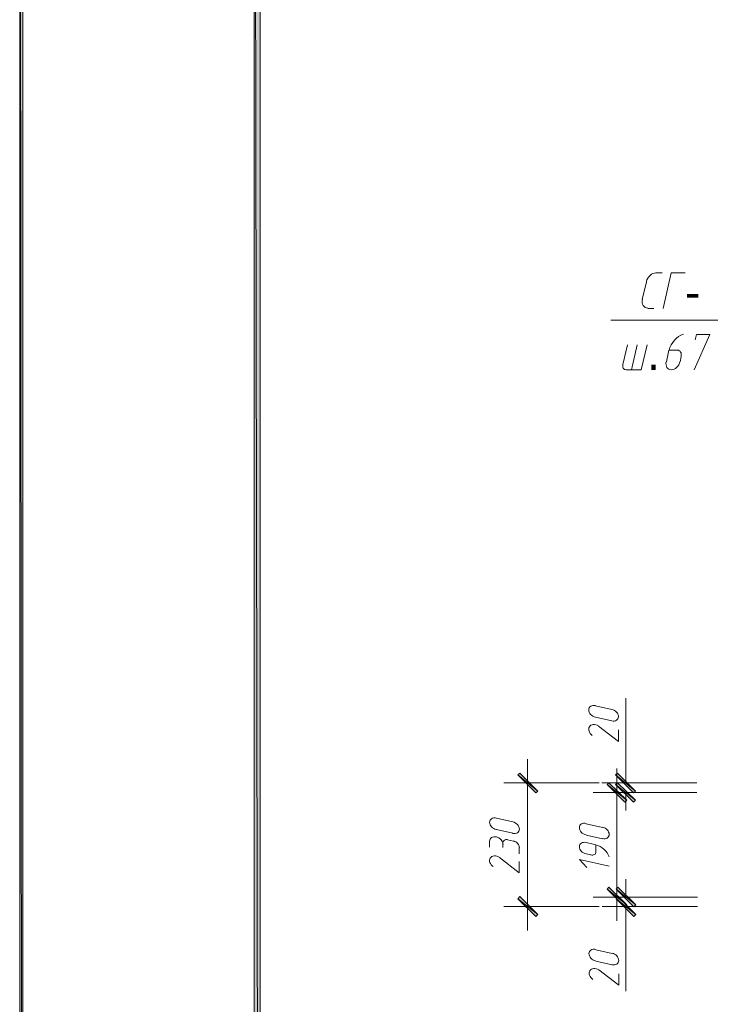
# Model space of a CAD drawing. Header units: millimetres. Extents: x 1527433 to 14789979, y -66543 to 11310.
# Tile 87 of 122: x 1982626 to 1988439, y -51724 to -43439. Entities that reach past the tile are written whole.
import ezdxf

# ---------------------------------------------------------------- set-up
doc = ezdxf.new("R2010")
doc.units = ezdxf.units.MM
doc.styles.get("Standard").update_dxf_attribs({"font": 'isocpeur.ttf', "height": 250})

msp = doc.modelspace()

# ---------------------------------------------------------------- hatches: boundary and pattern name
h = msp.add_hatch(color=7)
h.paths.add_polyline_path([(1982625.833, -65657.762), (1982651.233, -65630.245), (1982625.833, -35960.929)])
h.paths.add_polyline_path([(1982651.233, -65630.245), (1982625.833, -35960.929), (1982651.233, -35982.095)])
h.paths.add_polyline_path([(1982625.833, -35960.929), (1982651.233, -35982.095), (1982627.95, -35960.929)])
h = msp.add_hatch(color=7)
h.paths.add_polyline_path([(2024099.8, -65130.712), (2024150.6, -65181.512), (2024099.8, -36481.629)])
h.paths.add_polyline_path([(2024150.6, -65181.512), (2024099.8, -36481.629), (2024150.6, -36432.945)])
h.paths.add_polyline_path([(2024099.8, -36481.629), (2024150.6, -36432.945), (1984651.483, -36481.629)])
h.paths.add_polyline_path([(2024150.6, -36432.945), (1984651.483, -36481.629), (1984600.683, -36432.945)])
h.paths.add_polyline_path([(1984651.483, -36481.629), (1984600.683, -36432.945), (1984651.483, -65130.712)])
h.paths.add_polyline_path([(1984600.683, -36432.945), (1984651.483, -65130.712), (1984600.683, -65181.512)])
h.paths.add_polyline_path([(1984651.483, -65130.712), (1984600.683, -65181.512), (2024099.8, -65130.712)])
h.paths.add_polyline_path([(1984600.683, -65181.512), (2024099.8, -65130.712), (2024150.6, -65181.512)])
h = msp.add_hatch(color=7)
h.paths.add_polyline_path([(1986969.233, -49943.629), (1986986.167, -49928.812), (1986818.95, -49793.345)])
h.paths.add_polyline_path([(1986986.167, -49928.812), (1986818.95, -49793.345), (1986835.883, -49778.529)])
h = msp.add_hatch(color=7)
h.paths.add_polyline_path([(1987659.267, -49778.529), (1987642.333, -49793.345), (1987809.55, -49928.812)])
h.paths.add_polyline_path([(1987642.333, -49793.345), (1987809.55, -49928.812), (1987792.617, -49943.629)])
h = msp.add_hatch(color=7)
h.paths.add_polyline_path([(1987720.65, -50024.062), (1987735.467, -50007.129), (1987570.367, -49873.779)])
h.paths.add_polyline_path([(1987735.467, -50007.129), (1987570.367, -49873.779), (1987585.183, -49858.962)])
h = msp.add_hatch(color=7)
h.paths.add_polyline_path([(1987792.617, -50024.062), (1987809.55, -50007.129), (1987642.333, -49873.779)])
h.paths.add_polyline_path([(1987809.55, -50007.129), (1987642.333, -49873.779), (1987659.267, -49858.962)])
h = msp.add_hatch(color=7)
h.paths.add_polyline_path([(1987585.183, -50737.379), (1987570.367, -50754.312), (1987735.467, -50887.662)])
h.paths.add_polyline_path([(1987570.367, -50754.312), (1987735.467, -50887.662), (1987720.65, -50904.595)])
h = msp.add_hatch(color=7)
h.paths.add_polyline_path([(1987661.383, -50737.379), (1987646.567, -50754.312), (1987811.667, -50887.662)])
h.paths.add_polyline_path([(1987646.567, -50754.312), (1987811.667, -50887.662), (1987796.85, -50904.595)])
h = msp.add_hatch(color=7)
h.paths.add_polyline_path([(1986835.883, -50817.812), (1986818.95, -50834.745), (1986986.167, -50968.095)])
h.paths.add_polyline_path([(1986818.95, -50834.745), (1986986.167, -50968.095), (1986969.233, -50985.029)])
h = msp.add_hatch(color=7)
h.paths.add_polyline_path([(1987796.85, -50985.029), (1987811.667, -50968.095), (1987646.567, -50834.745)])
h.paths.add_polyline_path([(1987811.667, -50968.095), (1987646.567, -50834.745), (1987661.383, -50817.812)])

# ---------------------------------------------------------------- linework, layer by layer
at = {"color": 7, "lineweight": 0}
for points in [[(1982625.833, -65657.762), (1982651.233, -65630.245), (1982625.833, -35960.929)], [(1982651.233, -65630.245), (1982625.833, -35960.929), (1982651.233, -35982.095)], [(1984651.483, -36481.629), (1984600.683, -36432.945), (1984651.483, -65130.712)], [(1984600.683, -36432.945), (1984651.483, -65130.712), (1984600.683, -65181.512)], [(1986986.167, -49928.812), (1986818.95, -49793.345), (1986835.883, -49778.529)], [(1987659.267, -49778.529), (1987642.333, -49793.345), (1987809.55, -49928.812)], [(1986969.233, -49943.629), (1986986.167, -49928.812), (1986818.95, -49793.345)], [(1987735.467, -50007.129), (1987570.367, -49873.779), (1987585.183, -49858.962)], [(1987642.333, -49793.345), (1987809.55, -49928.812), (1987792.617, -49943.629)], [(1987809.55, -50007.129), (1987642.333, -49873.779), (1987659.267, -49858.962)], [(1987720.65, -50024.062), (1987735.467, -50007.129), (1987570.367, -49873.779)], [(1987792.617, -50024.062), (1987809.55, -50007.129), (1987642.333, -49873.779)], [(1987585.183, -50737.379), (1987570.367, -50754.312), (1987735.467, -50887.662)], [(1987570.367, -50754.312), (1987735.467, -50887.662), (1987720.65, -50904.595)], [(1987661.383, -50737.379), (1987646.567, -50754.312), (1987811.667, -50887.662)], [(1987646.567, -50754.312), (1987811.667, -50887.662), (1987796.85, -50904.595)], [(1986835.883, -50817.812), (1986818.95, -50834.745), (1986986.167, -50968.095)], [(1986818.95, -50834.745), (1986986.167, -50968.095), (1986969.233, -50985.029)], [(1987811.667, -50968.095), (1987646.567, -50834.745), (1987661.383, -50817.812)], [(1987796.85, -50985.029), (1987811.667, -50968.095), (1987646.567, -50834.745)]]:
    msp.add_lwpolyline(points, close=True, dxfattribs=at)
for points in [[(1987602.117, -45968.529), (1988861.533, -45968.529), (1990008.767, -44994.862)], [(1987902.683, -45644.679), (1987866.7, -45792.845)], [(1987981.763, -45569.119), (1987968.502, -45570.499), (1987955.496, -45574.716), (1987943.069, -45581.472), (1987931.548, -45590.471), (1987921.255, -45601.416), (1987912.517, -45614.01), (1987905.657, -45627.957), (1987901.002, -45642.958)], [(1987983.117, -45568.479), (1988033.917, -45568.479)], [(1988226.533, -45568.479), (1988110.117, -45568.479), (1988042.383, -45869.045)], [(1987867.135, -45791.124), (1987865.085, -45806.152), (1987865.698, -45820.176), (1987868.784, -45832.892), (1987874.151, -45843.999), (1987881.61, -45853.194), (1987890.968, -45860.176), (1987902.035, -45864.641), (1987914.621, -45866.288)], [(1987913.267, -45869.045), (1987964.067, -45869.045)], [(1988212.451, -46085.629), (1988192.001, -46093.741), (1988172.481, -46105.053), (1988154.201, -46119.219), (1988137.469, -46135.892), (1988122.592, -46154.727), (1988109.88, -46175.376), (1988099.64, -46197.494), (1988092.182, -46220.735)], [(1988302.733, -46385.512), (1988436.083, -46087.062), (1988321.783, -46087.062), (1988311.2, -46131.512)], [(1987741.817, -46175.962), (1987703.717, -46341.062)], [(1987731.233, -46385.512), (1987858.233, -46385.512), (1987906.917, -46175.962)], [(1987775.683, -46385.512), (1987824.367, -46175.962)], [(1988091.067, -46220.412), (1988069.9, -46317.779)], [(1988163.033, -46220.412), (1988091.067, -46220.412)], [(1988193.548, -46272.087), (1988195.115, -46261.541), (1988194.834, -46251.726), (1988192.831, -46242.852), (1988189.237, -46235.127), (1988184.179, -46228.763), (1988177.788, -46223.968), (1988170.19, -46220.952), (1988161.517, -46219.926)], [(1988184.2, -46317.779), (1988194.783, -46273.329)], [(1987703.26, -46340.217), (1987701.919, -46349.164), (1987702.145, -46357.489), (1987703.829, -46365.014), (1987706.863, -46371.562), (1987711.139, -46376.954), (1987716.546, -46381.013), (1987722.977, -46383.561), (1987730.322, -46384.42)], [(1988068.169, -46316.844), (1988066.149, -46330.586), (1988066.543, -46343.381), (1988069.182, -46354.954), (1988073.896, -46365.032), (1988080.518, -46373.342), (1988088.879, -46379.609), (1988098.809, -46383.56), (1988110.14, -46384.92), (1988122.115, -46383.51), (1988133.893, -46379.513), (1988145.176, -46373.204), (1988155.67, -46364.858), (1988165.076, -46354.749), (1988173.1, -46343.153), (1988179.445, -46330.344), (1988183.814, -46316.597)], [(1987472.282, -49210.413), (1987460.88, -49208.825), (1987450.246, -49209.254), (1987440.609, -49211.554), (1987432.199, -49215.584), (1987425.244, -49221.199), (1987419.973, -49228.256), (1987416.614, -49236.611), (1987415.397, -49246.121), (1987416.477, -49256.15), (1987419.708, -49265.992), (1987424.863, -49275.403), (1987431.717, -49284.136), (1987440.044, -49291.945), (1987449.618, -49298.582), (1987460.212, -49303.803), (1987471.601, -49307.361)], [(1987727, -49861.079), (1987727, -49147.762)], [(1987610.583, -49243.012), (1987473, -49211.262)], [(1987609.184, -49339.111), (1987620.587, -49340.698), (1987631.221, -49340.27), (1987640.857, -49337.969), (1987649.268, -49333.94), (1987656.223, -49328.325), (1987661.494, -49321.268), (1987664.853, -49312.912), (1987666.07, -49303.403), (1987664.99, -49293.374), (1987661.759, -49283.531), (1987656.604, -49274.121), (1987649.749, -49265.388), (1987641.422, -49257.579), (1987631.849, -49250.942), (1987621.255, -49245.721), (1987609.866, -49242.163)], [(1987496.991, -49380.093), (1987486.027, -49374.776), (1987474.922, -49371.344), (1987463.961, -49369.765), (1987453.428, -49370.006), (1987443.606, -49372.037), (1987434.78, -49375.825), (1987427.234, -49381.339), (1987421.252, -49388.547), (1987417.281, -49397.024), (1987415.514, -49406.185), (1987415.86, -49415.761), (1987418.224, -49425.481), (1987422.515, -49435.078), (1987428.639, -49444.28), (1987436.503, -49452.818), (1987446.015, -49460.423)], [(1987473, -49306.512), (1987610.583, -49338.262)], [(1987498.4, -49382.712), (1987665.617, -49511.829), (1987665.617, -49414.462)], [(1986901.5, -49662.112), (1986901.5, -51101.445)], [(1987652.917, -49740.429), (1987652.917, -51021.012)], [(1987502.633, -49861.079), (1986702.533, -49861.079)], [(1988326.017, -49861.079), (1987525.917, -49861.079)], [(1988251.933, -49941.512), (1987451.833, -49941.512)], [(1988326.017, -49941.512), (1987525.917, -49941.512)], [(1987727, -49941.512), (1987727, -50091.795)], [(1986638.316, -50156.563), (1986626.913, -50154.975), (1986616.279, -50155.404), (1986606.643, -50157.704), (1986598.232, -50161.734), (1986591.277, -50167.349), (1986586.006, -50174.406), (1986582.647, -50182.761), (1986581.43, -50192.271), (1986582.51, -50202.3), (1986585.741, -50212.142), (1986590.896, -50221.553), (1986597.751, -50230.286), (1986606.078, -50238.095), (1986615.651, -50244.732), (1986626.245, -50249.953), (1986637.634, -50253.511)], [(1986776.617, -50189.162), (1986639.033, -50157.412)], [(1986775.218, -50285.261), (1986786.62, -50286.848), (1986797.254, -50286.42), (1986806.891, -50284.119), (1986815.301, -50280.09), (1986822.256, -50274.475), (1986827.527, -50267.418), (1986830.886, -50259.062), (1986832.103, -50249.553), (1986831.023, -50239.524), (1986827.792, -50229.681), (1986822.637, -50220.271), (1986815.783, -50211.538), (1986807.456, -50203.729), (1986797.882, -50197.092), (1986787.288, -50191.871), (1986775.899, -50188.313)], [(1987393.966, -50201.013), (1987382.563, -50199.425), (1987371.929, -50199.854), (1987362.293, -50202.154), (1987353.882, -50206.184), (1987346.927, -50211.799), (1987341.656, -50218.856), (1987338.297, -50227.211), (1987337.08, -50236.721), (1987338.16, -50246.75), (1987341.391, -50256.592), (1987346.546, -50266.003), (1987353.401, -50274.736), (1987361.728, -50282.545), (1987371.301, -50289.182), (1987381.895, -50294.403), (1987393.284, -50297.961)], [(1986639.033, -50252.662), (1986776.617, -50284.412)], [(1987532.267, -50235.729), (1987394.683, -50203.979)], [(1987530.868, -50329.711), (1987542.27, -50331.298), (1987552.904, -50330.87), (1987562.541, -50328.569), (1987570.951, -50324.54), (1987577.906, -50318.925), (1987583.177, -50311.868), (1987586.536, -50303.512), (1987587.753, -50294.003), (1987586.673, -50283.974), (1987583.442, -50274.131), (1987578.287, -50264.721), (1987571.433, -50255.988), (1987563.106, -50248.179), (1987553.532, -50241.542), (1987542.938, -50236.321), (1987531.549, -50232.763)], [(1986694.52, -50376.553), (1986693.44, -50366.524), (1986690.209, -50356.681), (1986685.054, -50347.271), (1986678.199, -50338.538), (1986669.872, -50330.729), (1986660.299, -50324.092), (1986649.705, -50318.871), (1986638.316, -50315.313), (1986626.913, -50313.725), (1986616.279, -50314.154), (1986606.643, -50316.454), (1986598.232, -50320.484), (1986591.277, -50326.099), (1986586.006, -50333.156), (1986582.647, -50341.511), (1986581.43, -50351.021)], [(1986581.883, -50352.145), (1986581.883, -50400.829)], [(1986694.067, -50362.729), (1986694.067, -50405.062)], [(1986731.883, -50337.787), (1986717.435, -50337.264), (1986705.52, -50341.693), (1986697.352, -50350.289), (1986694.146, -50362.262)], [(1986782.967, -50350.029), (1986732.167, -50339.445)], [(1986832.152, -50403.283), (1986831.042, -50394.54), (1986828.03, -50385.926), (1986823.322, -50377.658), (1986817.121, -50369.954), (1986809.631, -50363.031), (1986801.055, -50357.108), (1986791.598, -50352.402), (1986781.463, -50349.131)], [(1987393.966, -50361.88), (1987382.563, -50360.292), (1987371.929, -50360.72), (1987362.293, -50363.021), (1987353.882, -50367.051), (1987346.927, -50372.666), (1987341.656, -50379.723), (1987338.297, -50388.078), (1987337.08, -50397.588), (1987338.16, -50407.616), (1987341.391, -50417.459), (1987346.546, -50426.87), (1987353.401, -50435.603), (1987361.728, -50443.411), (1987371.301, -50450.049), (1987381.895, -50455.27), (1987393.284, -50458.827)], [(1987394.683, -50299.229), (1987532.267, -50330.979)], [(1987475.117, -50381.779), (1987394.683, -50362.729)], [(1986831.65, -50457.979), (1986831.65, -50405.062)], [(1987431.939, -50466.902), (1987440.886, -50468.243), (1987449.211, -50468.017), (1987456.736, -50466.333), (1987463.283, -50463.299), (1987468.675, -50459.023), (1987472.734, -50453.616), (1987475.282, -50447.185), (1987476.141, -50439.84)], [(1987586.959, -50482.219), (1987580.172, -50465.183), (1987570.717, -50448.919), (1987558.884, -50433.682), (1987544.963, -50419.732), (1987529.242, -50407.324), (1987512.011, -50396.715), (1987493.558, -50388.163), (1987474.173, -50381.925)], [(1987475.117, -50441.045), (1987475.117, -50381.779)], [(1986663.024, -50484.993), (1986652.06, -50479.676), (1986640.956, -50476.244), (1986629.995, -50474.665), (1986619.461, -50474.906), (1986609.639, -50476.937), (1986600.813, -50480.725), (1986593.267, -50486.239), (1986587.285, -50493.447), (1986583.314, -50501.924), (1986581.547, -50511.085), (1986581.893, -50520.661), (1986584.257, -50530.381), (1986588.548, -50539.978), (1986594.672, -50549.18), (1986602.536, -50557.718), (1986612.048, -50565.323)], [(1986664.433, -50487.612), (1986831.65, -50616.729), (1986831.65, -50521.479)], [(1987587.3, -50561.695), (1987337.533, -50504.545), (1987401.033, -50572.279)], [(1987394.683, -50457.979), (1987432.783, -50466.445)], [(1987729.117, -50822.045), (1987729.117, -50671.762)], [(1988251.933, -50822.045), (1987451.833, -50822.045)], [(1988330.25, -50822.045), (1987530.15, -50822.045)], [(1987502.633, -50900.362), (1986702.533, -50900.362)], [(1988330.25, -50900.362), (1987530.15, -50900.362)], [(1987729.117, -50900.362), (1987729.117, -51613.679)], [(1987474.399, -51261.463), (1987462.996, -51259.875), (1987452.362, -51260.304), (1987442.726, -51262.604), (1987434.316, -51266.634), (1987427.361, -51272.249), (1987422.089, -51279.306), (1987418.731, -51287.661), (1987417.513, -51297.171), (1987418.593, -51307.2), (1987421.824, -51317.042), (1987426.98, -51326.453), (1987433.834, -51335.186), (1987442.161, -51342.995), (1987451.735, -51349.632), (1987462.329, -51354.853), (1987473.718, -51358.411)], [(1987612.7, -51296.179), (1987475.117, -51264.429)], [(1987475.117, -51359.679), (1987612.7, -51391.429)], [(1987611.301, -51390.161), (1987622.704, -51391.748), (1987633.338, -51391.32), (1987642.974, -51389.019), (1987651.384, -51384.99), (1987658.339, -51379.375), (1987663.611, -51372.318), (1987666.969, -51363.962), (1987668.187, -51354.453), (1987667.107, -51344.424), (1987663.876, -51334.581), (1987658.72, -51325.171), (1987651.866, -51316.438), (1987643.539, -51308.629), (1987633.965, -51301.992), (1987623.371, -51296.771), (1987611.982, -51293.213)], [(1987501.224, -51433.259), (1987490.26, -51427.943), (1987479.156, -51424.511), (1987468.194, -51422.931), (1987457.661, -51423.173), (1987447.839, -51425.203), (1987439.013, -51428.992), (1987431.467, -51434.506), (1987425.485, -51441.714), (1987421.514, -51450.19), (1987419.747, -51459.351), (1987420.093, -51468.927), (1987422.457, -51478.648), (1987426.748, -51488.244), (1987432.872, -51497.446), (1987440.736, -51505.985), (1987450.248, -51513.589)], [(1987500.517, -51433.762), (1987669.85, -51562.879), (1987669.85, -51467.629)]]:
    msp.add_lwpolyline(points, dxfattribs=at)

# ---------------------------------------------------------------- texts
at = {"color": 7, "char_height": 277.3109, "attachment_point": 1}
for s, insert in [('{\\fArial|b0|i0|c0;-}', (1988226.533, -45591.735)), ('{\\fArial|b0|i0|c0;.}', (1987906.917, -46108.201))]:
    msp.add_mtext(s, dxfattribs=dict(at, insert=insert))

doc.saveas('drawing.dxf')
